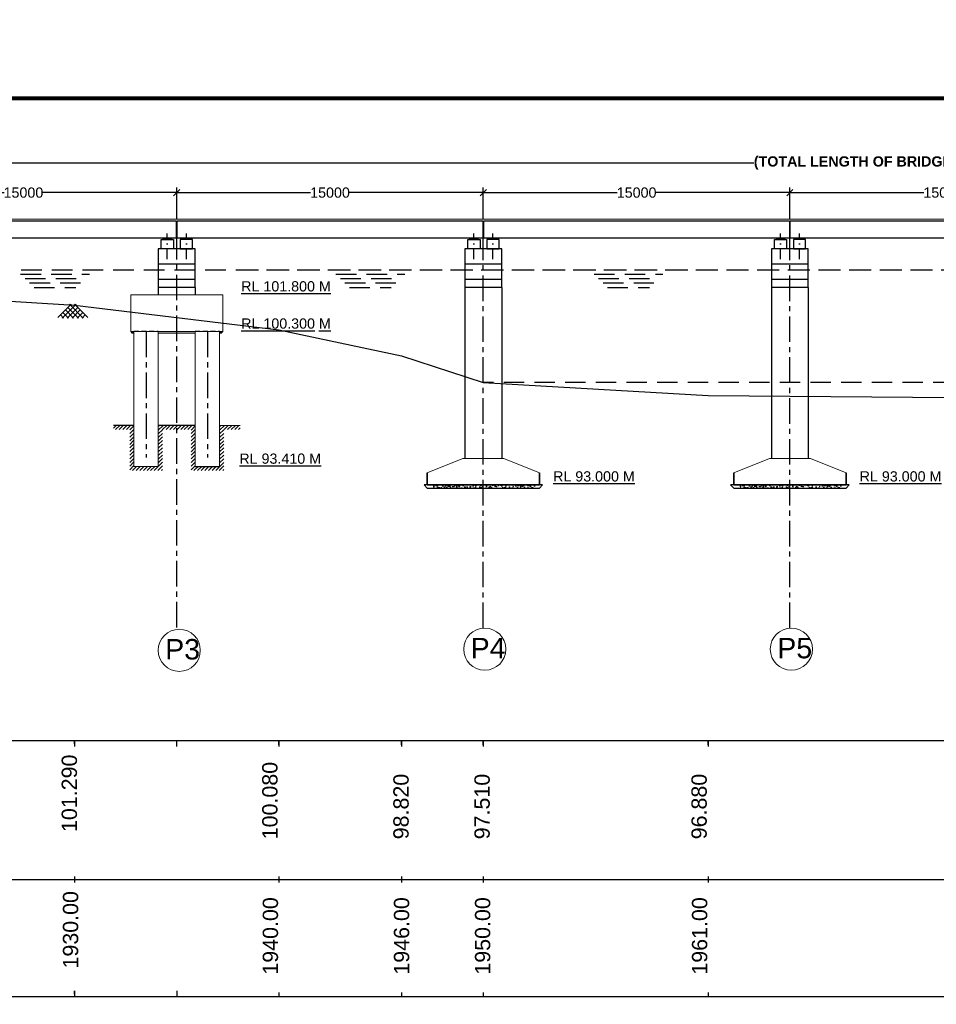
# Model space of a CAD drawing. Header units: millimetres. Extents: x 1237281 to 4354823, y 14417 to 141286.
# Tile 8 of 20: x 4153791 to 4198637, y 81761 to 129925. Entities that reach past the tile are written whole.
import ezdxf

# ---------------------------------------------------------------- set-up
doc = ezdxf.new("R2010")
doc.units = ezdxf.units.MM
doc.header["$LTSCALE"] = 1000
doc.header["$MEASUREMENT"] = 0
doc.header["$PDSIZE"] = -2
for name, pattern in [('CENTER', [2, 1.25, -0.25, 0.25, -0.25]), ('DASHDOT', [1, 0.5, -0.25, 0, -0.25]), ('DASHED', [0.75, 0.5, -0.25]), ('DASHED2', [0.375, 0.25, -0.125])]:
    doc.linetypes.add(name, pattern=pattern)
doc.layers.add('dim', color=1, linetype='Continuous')
doc.layers.add('text', color=7, linetype='Continuous')
for name, color, linetype, lineweight in [('GL', 5, 'Continuous', 30), ('HATCH', 2, 'Continuous', 9), ('SYM', 8, 'Continuous', 5), ('TITLE', 7, 'Continuous', 18)]:
    doc.layers.add(name, color=color, linetype=linetype, lineweight=lineweight)
doc.styles.get("Standard").update_dxf_attribs({"font": 'arial.ttf', "height": 500})
doc.dimstyles.new('SANJAY', dxfattribs={"dimscale": 2.755, "dimtxt": 20000000001.9985, "dimasz": 42.0275, "dimexe": 15.388, "dimexo": 15.5775, "dimgap": 1.7375, "dimtad": 0, "dimtih": 1, "dimtoh": 1, "dimdec": 0, "dimzin": 0, "dimdsep": 46, "dimtxsty": 'Standard', "dimcen": 4000, "dimclrd": 3, "dimclre": 6, "dimclrt": 1, "dimadec": 0, "dimazin": 0, "dimtfac": 1, "dimtdec": 0, "dimtofl": 0, "dimtmove": 0, "dimatfit": 3, "dimfxl": 1, "dimtolj": 1, "dimtzin": 0, "dimarcsym": 0})

# ---------------------------------------------------------------- blocks, each defined once
blk = doc.blocks.new('_Oblique')
at = {"color": 0, "linetype": 'ByBlock', "lineweight": -2}
blk.add_line((-0.5, -0.5), (0.5, 0.5), dxfattribs=at)
blk = doc.blocks.new('*D97')
at = {"layer": 'Defpoints', "color": 0, "transparency": 16777216}
for p in [(4116470, 122916), (4116470, 121464), (4296474, 121464)]:
    blk.add_point(p, dxfattribs=at)
at = {"layer": 'text', "color": 7, "lineweight": -2, "transparency": 16777216}
for p, q in [((4116470, 121714), (4116470, 123166)), ((4116470, 122916), (4189711, 122916)), ((4296474, 122916), (4223232, 122916)), ((4296474, 121714), (4296474, 123166))]:
    blk.add_line(p, q, dxfattribs=at)
at = {"layer": 'text', "color": 7, "lineweight": -2, "transparency": 16777216, "xscale": 300, "yscale": 300, "zscale": 300, "rotation": 180}
blk.add_blockref('_Oblique', (4116470, 122916), dxfattribs=at)
at = {"layer": 'text', "color": 7, "lineweight": -2, "transparency": 16777216, "xscale": 300, "yscale": 300, "zscale": 300}
blk.add_blockref('_Oblique', (4296474, 122916), dxfattribs=at)
at = {"layer": 'text', "color": 7, "transparency": 16777216, "insert": (4206472, 122916), "char_height": 500, "attachment_point": 5}
blk.add_mtext('\\A1;{\\fArial|b1|i0|c0|p34;(TOTAL LENGTH OF BRIDGE BETWEEN FACE OF DIRT WALL =180.00 M (12 SPAN @ 15.00 M EACH)}', dxfattribs=at)
blk = doc.blocks.new('*D91')
at = {"layer": 'Defpoints', "color": 0, "transparency": 16777216}
for p in [(4191474, 121464), (4176474, 120970), (4191474, 120720)]:
    blk.add_point(p, dxfattribs=at)
at = {"layer": 'text', "color": 7, "lineweight": -2, "transparency": 16777216}
for p, q in [((4176474, 121220), (4176474, 121714)), ((4176474, 121464), (4183027, 121464)), ((4191474, 121464), (4184920, 121464)), ((4191474, 120970), (4191474, 121714))]:
    blk.add_line(p, q, dxfattribs=at)
at = {"layer": 'text', "color": 7, "lineweight": -2, "transparency": 16777216, "xscale": 300, "yscale": 300, "zscale": 300, "rotation": 180}
blk.add_blockref('_Oblique', (4176474, 121464), dxfattribs=at)
at = {"layer": 'text', "color": 7, "lineweight": -2, "transparency": 16777216, "xscale": 300, "yscale": 300, "zscale": 300}
blk.add_blockref('_Oblique', (4191474, 121464), dxfattribs=at)
at = {"layer": 'text', "color": 7, "transparency": 16777216, "insert": (4183974, 121464), "char_height": 500, "attachment_point": 5}
blk.add_mtext('\\A1;15000', dxfattribs=at)
blk = doc.blocks.new('*D92')
at = {"layer": 'Defpoints', "color": 0, "transparency": 16777216}
for p in [(4206474, 121464), (4191474, 120719), (4206474, 120806)]:
    blk.add_point(p, dxfattribs=at)
at = {"layer": 'text', "color": 7, "lineweight": -2, "transparency": 16777216}
for p, q in [((4191474, 120969), (4191474, 121714)), ((4191474, 121464), (4198027, 121464)), ((4206474, 121464), (4199920, 121464)), ((4206474, 121056), (4206474, 121714))]:
    blk.add_line(p, q, dxfattribs=at)
at = {"layer": 'text', "color": 7, "lineweight": -2, "transparency": 16777216, "xscale": 300, "yscale": 300, "zscale": 300, "rotation": 180}
blk.add_blockref('_Oblique', (4191474, 121464), dxfattribs=at)
at = {"layer": 'text', "color": 7, "lineweight": -2, "transparency": 16777216, "xscale": 300, "yscale": 300, "zscale": 300}
blk.add_blockref('_Oblique', (4206474, 121464), dxfattribs=at)
at = {"layer": 'text', "color": 7, "transparency": 16777216, "insert": (4198974, 121464), "char_height": 500, "attachment_point": 5}
blk.add_mtext('\\A1;15000', dxfattribs=at)
blk = doc.blocks.new('A$C072F55F6')
at = {"layer": 'dim'}
for p, q in [((1172167, 681554), (1172525, 681913)), ((1172286, 681538), (1172660, 681913)), ((1172420, 681538), (1172707, 681825)), ((1172723, 681538), (1172437, 681825)), ((1172858, 681538), (1172484, 681913)), ((1172319, 681538), (1172235, 681623)), ((1172454, 681538), (1172303, 681690)), ((1172589, 681538), (1172370, 681757)), ((1172555, 681538), (1172774, 681757)), ((1172824, 681538), (1172909, 681623))]:
    blk.add_line(p, q, dxfattribs=at)
for points in [[(1172977, 681554), (1172618, 681913)], [(1172690, 681538), (1172841, 681690)]]:
    blk.add_lwpolyline(points, dxfattribs=at)
blk = doc.blocks.new('*D114')
at = {"layer": 'Defpoints', "color": 0, "transparency": 16777216}
for p in [(4176474, 121464), (4161474, 120970), (4176474, 120720)]:
    blk.add_point(p, dxfattribs=at)
at = {"layer": 'text', "color": 7, "lineweight": -2, "transparency": 16777216}
for p, q in [((4161474, 121220), (4161474, 121714)), ((4161474, 121464), (4168027, 121464)), ((4176474, 121464), (4169920, 121464)), ((4176474, 120970), (4176474, 121714))]:
    blk.add_line(p, q, dxfattribs=at)
at = {"layer": 'text', "color": 7, "lineweight": -2, "transparency": 16777216, "xscale": 300, "yscale": 300, "zscale": 300, "rotation": 180}
blk.add_blockref('_Oblique', (4161474, 121464), dxfattribs=at)
at = {"layer": 'text', "color": 7, "lineweight": -2, "transparency": 16777216, "xscale": 300, "yscale": 300, "zscale": 300}
blk.add_blockref('_Oblique', (4176474, 121464), dxfattribs=at)
at = {"layer": 'text', "color": 7, "transparency": 16777216, "insert": (4168974, 121464), "char_height": 500, "attachment_point": 5}
blk.add_mtext('\\A1;15000', dxfattribs=at)
blk = doc.blocks.new('*D113')
at = {"layer": 'Defpoints', "color": 0, "transparency": 16777216}
for p in [(4161474, 121464), (4146474, 120970), (4161474, 120720)]:
    blk.add_point(p, dxfattribs=at)
at = {"layer": 'text', "color": 7, "lineweight": -2, "transparency": 16777216}
for p, q in [((4146474, 121220), (4146474, 121714)), ((4146474, 121464), (4153027, 121464)), ((4161474, 121464), (4154920, 121464)), ((4161474, 120970), (4161474, 121714))]:
    blk.add_line(p, q, dxfattribs=at)
at = {"layer": 'text', "color": 7, "lineweight": -2, "transparency": 16777216, "xscale": 300, "yscale": 300, "zscale": 300, "rotation": 180}
blk.add_blockref('_Oblique', (4146474, 121464), dxfattribs=at)
at = {"layer": 'text', "color": 7, "lineweight": -2, "transparency": 16777216, "xscale": 300, "yscale": 300, "zscale": 300}
blk.add_blockref('_Oblique', (4161474, 121464), dxfattribs=at)
at = {"layer": 'text', "color": 7, "transparency": 16777216, "insert": (4153974, 121464), "char_height": 500, "attachment_point": 5}
blk.add_mtext('\\A1;15000', dxfattribs=at)

msp = doc.modelspace()

# ---------------------------------------------------------------- hatches: boundary and pattern name
for points in [[(4160813, 119174.4), (4160813, 119236.3), (4161211.5, 119236.3), (4161211.5, 119174.4), (4160813, 119174.4)], [(4161745.3, 119174.4), (4161745.3, 119236.3), (4162143.8, 119236.3), (4162143.8, 119174.4), (4161745.3, 119174.4)], [(4175813, 119174.4), (4175813, 119236.3), (4176211.5, 119236.3), (4176211.5, 119174.4), (4175813, 119174.4)], [(4176745.3, 119174.4), (4176745.3, 119236.3), (4177143.8, 119236.3), (4177143.8, 119174.4), (4176745.3, 119174.4)], [(4190813, 119174.4), (4190813, 119236.3), (4191211.5, 119236.3), (4191211.5, 119174.4), (4190813, 119174.4)], [(4191745.3, 119174.4), (4191745.3, 119236.3), (4192143.8, 119236.3), (4192143.8, 119174.4), (4191745.3, 119174.4)]]:
    msp.add_hatch(color=256).paths.add_polyline_path(points)
at = {"layer": 'SYM'}
h = msp.add_hatch(dxfattribs=at)
h.set_pattern_fill('ANSI31', color=256, scale=1000, angle=180, style=0)
h.set_pattern_definition([(225, (3330340.2, 1170767.33), (88.388348, -88.388348), [])])
edge = h.paths.add_edge_path()
edge.add_line((4158373.6, 110076.3), (4158373.6, 109876.3))
edge.add_line((4158373.6, 109876.3), (4159173.6, 109876.3))
edge.add_line((4159173.6, 109876.3), (4159173.6, 107876.3))
edge.add_line((4159173.6, 107876.3), (4160773.6, 107876.3))
edge.add_line((4160773.6, 107876.3), (4160773.6, 109876.3))
edge.add_line((4160773.6, 109876.3), (4162173.6, 109876.3))
edge.add_line((4162173.6, 109876.3), (4162173.6, 107876.3))
edge.add_line((4162173.6, 107876.3), (4163773.6, 107876.3))
edge.add_line((4163773.6, 107876.3), (4163773.6, 109876.3))
edge.add_line((4163773.6, 109876.3), (4164573.6, 109876.3))
edge.add_line((4164573.6, 109876.3), (4164573.6, 110076.3))
edge.add_line((4164573.6, 110076.3), (4163573.6, 110076.3))
edge.add_line((4163573.6, 110076.3), (4163573.6, 108076.3))
edge.add_line((4163573.6, 108076.3), (4162373.6, 108076.3))
edge.add_line((4162373.6, 108076.3), (4162373.6, 110076.3))
edge.add_line((4162373.6, 110076.3), (4160573.6, 110076.3))
edge.add_line((4160573.6, 110076.3), (4160573.6, 108076.3))
edge.add_line((4160573.6, 108076.3), (4159373.6, 108076.3))
edge.add_line((4159373.6, 108076.3), (4159373.6, 110076.3))
edge.add_line((4159373.6, 110076.3), (4158373.6, 110076.3))
edge.add_line((4158373.6, 110076.3), (4158373.6, 109876.3))
at = {"layer": 'text'}
h = msp.add_hatch(dxfattribs=at)
h.set_pattern_fill('AR-CONC', color=4, scale=50, style=0)
h.set_pattern_definition([(50, (4078376.94, 231609.55), (358.6301, -31.37607), [37.5, -412.5]), (355, (4078376.94, 231609.55), (-69.3757, 376.0961), [30, -330]), (100.4514, (4078406.83, 231606.94), (289.2547, 344.7198), [31.8701, -350.57106]), (46.1842, (4078376.94, 231709.55), (533.6205, -82.7595), [56.25, -618.75]), (96.6356, (4078421.4, 231702.65), (467.3314, 487.059), [47.8051, -525.8565]), (351.1842, (4078376.94, 231709.55), (467.331, 487.0593), [45, -495]), (21, (4078426.94, 231684.55), (298.4535, -201.30945), [37.5, -412.5]), (326, (4078426.94, 231684.55), (121.6577, 362.575), [30, -330]), (71.4514, (4078451.8, 231667.78), (420.1113, 161.26525), [31.8701, -350.57106]), (37.5, (4078376.94, 231609.55), (6.07993, 166.44693), [0, -326, 0, -335, 0, -331.25]), (7.5, (4078376.94, 231609.55), (131.53477, 197.20586), [0, -191, 0, -318.5, 0, -126.25]), (327.5, (4078265.44, 231609.55), (266.91122, -11.27744), [0, -125, 0, -390, 0, -517.5]), (317.5, (4078215.44, 231609.55), (291.5931, 50.0525), [0, -162.5, 0, -259, 0, -367.5])])
h.paths.add_polyline_path([(4176505.7, 107166.3), (4174005.7, 107166.3), (4174005.7, 107016.3), (4176505.7, 107016.3), (4176505.7, 107166.3)])
h.paths.add_polyline_path([(4179005.7, 107166.3), (4176505.7, 107166.3), (4176505.7, 107016.3), (4179005.7, 107016.3), (4179005.7, 107166.3)])
h = msp.add_hatch(dxfattribs=at)
h.set_pattern_fill('AR-CONC', color=4, scale=50, style=0)
h.set_pattern_definition([(50, (4093376.94, 231609.55), (358.6301, -31.37607), [37.5, -412.5]), (355, (4093376.94, 231609.55), (-69.3757, 376.0961), [30, -330]), (100.4514, (4093406.83, 231606.94), (289.2547, 344.7198), [31.8701, -350.57106]), (46.1842, (4093376.94, 231709.55), (533.6205, -82.7595), [56.25, -618.75]), (96.6356, (4093421.4, 231702.65), (467.3314, 487.059), [47.8051, -525.8565]), (351.1842, (4093376.94, 231709.55), (467.331, 487.0593), [45, -495]), (21, (4093426.94, 231684.55), (298.4535, -201.30945), [37.5, -412.5]), (326, (4093426.94, 231684.55), (121.6577, 362.575), [30, -330]), (71.4514, (4093451.8, 231667.78), (420.1113, 161.26525), [31.8701, -350.57106]), (37.5, (4093376.94, 231609.55), (6.07993, 166.44693), [0, -326, 0, -335, 0, -331.25]), (7.5, (4093376.94, 231609.55), (131.53477, 197.20586), [0, -191, 0, -318.5, 0, -126.25]), (327.5, (4093265.44, 231609.55), (266.91122, -11.27744), [0, -125, 0, -390, 0, -517.5]), (317.5, (4093215.44, 231609.55), (291.5931, 50.0525), [0, -162.5, 0, -259, 0, -367.5])])
h.paths.add_polyline_path([(4191505.7, 107166.3), (4189005.7, 107166.3), (4189005.7, 107016.3), (4191505.7, 107016.3), (4191505.7, 107166.3)])
h.paths.add_polyline_path([(4194005.7, 107166.3), (4191505.7, 107166.3), (4191505.7, 107016.3), (4194005.7, 107016.3), (4194005.7, 107166.3)])
at = {"layer": 'TITLE', "linetype": 'ByBlock'}
h = msp.add_hatch(dxfattribs=at)
h.set_pattern_fill('AR-CONC', color=0, scale=10, style=0)
h.set_pattern_definition([(50, (3330340.196, 1172272.346), (71.7260183, -6.2752135), [7.5, -82.5]), (355, (3330340.2, 1172272.346), (-13.8751334, 75.2192134), [6, -66]), (100.4514, (3330346.174, 1172271.82), (57.850938, 68.9439542), [6.374019, -70.1142112]), (46.1842, (3330340.2, 1172292.35), (106.724105, -16.5519014), [11.25, -123.75]), (96.6356, (3330349.09, 1172290.97), (93.4662706, 97.411787), [9.561029, -105.1713]), (351.1842, (3330340.2, 1172292.35), (93.4661945, 97.41186), [9, -99]), (21, (3330350.196, 1172287.346), (59.6907052, -40.261889), [7.5, -82.5]), (326, (3330350.2, 1172287.346), (24.331533, 72.5150045), [6, -66]), (71.4514, (3330355.17, 1172283.99), (84.022263, 32.2530497), [6.374019, -70.1142112]), (37.5, (3330340.196, 1172272.346), (1.21598553, 33.2893854), [0, -65.2, 0, -67, 0, -66.25]), (7.5, (3330340.196, 1172272.346), (26.3069537, 39.4411712), [0, -38.2, 0, -63.7, 0, -25.25]), (327.5, (3330317.896, 1172272.346), (53.3822436, -2.2554872), [0, -25, 0, -78, 0, -103.5]), (317.5, (3330307.896, 1172272.346), (58.318617, 10.0104982), [0, -32.5, 0, -51.8, 0, -73.5])])
h.paths.add_polyline_path([(4159223.6, 114666.3), (4159290.2, 114586.3), (4159373.6, 114586.3), (4159373.6, 114666.3)])
h = msp.add_hatch(dxfattribs=at)
h.set_pattern_fill('AR-CONC', color=0, scale=10, style=0)
h.set_pattern_definition([(50, (3331690.196, 1172272.346), (71.7260183, -6.2752135), [7.5, -82.5]), (355, (3331690.2, 1172272.346), (-13.8751334, 75.2192134), [6, -66]), (100.4514, (3331696.174, 1172271.82), (57.850938, 68.9439542), [6.374019, -70.1142112]), (46.1842, (3331690.2, 1172292.35), (106.724105, -16.5519014), [11.25, -123.75]), (96.6356, (3331699.09, 1172290.97), (93.4662706, 97.411787), [9.561029, -105.1713]), (351.1842, (3331690.2, 1172292.35), (93.4661945, 97.41186), [9, -99]), (21, (3331700.196, 1172287.346), (59.6907052, -40.261889), [7.5, -82.5]), (326, (3331700.2, 1172287.346), (24.331533, 72.5150045), [6, -66]), (71.4514, (3331705.17, 1172283.99), (84.022263, 32.2530497), [6.374019, -70.1142112]), (37.5, (3331690.196, 1172272.346), (1.21598553, 33.2893854), [0, -65.2, 0, -67, 0, -66.25]), (7.5, (3331690.196, 1172272.346), (26.3069537, 39.4411712), [0, -38.2, 0, -63.7, 0, -25.25]), (327.5, (3331667.896, 1172272.346), (53.3822436, -2.2554872), [0, -25, 0, -78, 0, -103.5]), (317.5, (3331657.896, 1172272.346), (58.318617, 10.0104982), [0, -32.5, 0, -51.8, 0, -73.5])])
h.paths.add_polyline_path([(4160573.6, 114666.3), (4160573.6, 114586.3), (4162373.6, 114586.3), (4162373.6, 114666.3)])
h = msp.add_hatch(dxfattribs=at)
h.set_pattern_fill('AR-CONC', color=0, scale=10, style=0)
h.set_pattern_definition([(130, (4992606.975, 1172272.346), (-71.7260183, -6.2752135), [7.5, -82.5]), (185, (4992606.975, 1172272.346), (13.8751334, 75.2192134), [6, -66]), (79.5486, (4992601, 1172271.82), (-57.850938, 68.9439542), [6.374019, -70.1142112]), (133.8158, (4992606.975, 1172292.35), (-106.724105, -16.5519014), [11.25, -123.75]), (83.3644, (4992598.08, 1172290.97), (-93.4662706, 97.411787), [9.561029, -105.1713]), (188.8158, (4992606.98, 1172292.35), (-93.4661945, 97.41186), [9, -99]), (159, (4992596.975, 1172287.346), (-59.6907052, -40.261889), [7.5, -82.5]), (214, (4992596.975, 1172287.346), (-24.331533, 72.5150045), [6, -66]), (108.5486, (4992592, 1172283.99), (-84.022263, 32.2530497), [6.374019, -70.1142112]), (142.5, (4992606.975, 1172272.346), (-1.21598553, 33.2893854), [0, -65.2, 0, -67, 0, -66.25]), (172.5, (4992606.975, 1172272.346), (-26.3069537, 39.4411712), [0, -38.2, 0, -63.7, 0, -25.25]), (212.5, (4992629.275, 1172272.346), (-53.3822436, -2.2554872), [0, -25, 0, -78, 0, -103.5]), (222.5, (4992639.275, 1172272.346), (-58.318617, 10.0104982), [0, -32.5, 0, -51.8, 0, -73.5])])
h.paths.add_polyline_path([(4163723.6, 114666.3), (4163648.9, 114586.3), (4163573.6, 114586.3), (4163573.6, 114666.3)])

# ---------------------------------------------------------------- linework, layer by layer
at = {"color": 4, "linetype": 'CENTER'}
for p, q in [((4159973.6, 114666.3), (4159973.6, 108503.2)), ((4159973.6, 114666.3), (4159973.6, 108503.2)), ((4162973.6, 114666.3), (4162973.6, 108503.2)), ((4162973.6, 114666.3), (4162973.6, 108503.2))]:
    msp.add_line(p, q, dxfattribs=at)
at = {"lineweight": 60, "const_width": 200}
msp.add_lwpolyline([(4354723.5, 14517.2), (4049102.3, 14517.2), (4049102.3, 126078.8), (4354723.5, 126078.8)], close=True, dxfattribs=at)
at = {"color": 4, "linetype": 'CENTER'}
for points in [[(4161473.6, 100196.8), (4161473.6, 121464.3)], [(4176473.6, 100162.1), (4176473.6, 121464.3)], [(4191473.6, 100162.1), (4191473.6, 121464.3)]]:
    msp.add_lwpolyline(points, dxfattribs=at)
at = {"linetype": 'DASHDOT'}
for points in [[(4161012.2, 118213.4), (4161012.2, 119470)], [(4161012.2, 118213.4), (4161012.2, 119470)], [(4161944.5, 118203.8), (4161944.5, 119470)], [(4161944.5, 118203.8), (4161944.5, 119470)], [(4176012.2, 118213.4), (4176012.2, 119470)], [(4176944.5, 118203.8), (4176944.5, 119470)], [(4191012.2, 118213.4), (4191012.2, 119470)], [(4191944.5, 118203.8), (4191944.5, 119470)]]:
    msp.add_lwpolyline(points, dxfattribs=at)
for points in [[(4160712.2, 119174.4), (4161312.2, 119174.4), (4161312.2, 118723.2), (4160712.2, 118723.2), (4160712.2, 119174.4)], [(4161012.2, 119174.4), (4161012.2, 119214.9), (4160935.7, 119214.9), (4160935.7, 119174.4)], [(4161012.2, 119174.4), (4161012.2, 119214.9), (4161088.7, 119214.9), (4161088.7, 119174.4)], [(4162244.5, 119174.4), (4161644.5, 119174.4), (4161644.5, 118723.2), (4162244.5, 118723.2), (4162244.5, 119174.4)], [(4161944.5, 119174.4), (4161944.5, 119214.9), (4161868, 119214.9), (4161868, 119174.4)], [(4161944.5, 119174.4), (4161944.5, 119214.9), (4162021, 119214.9), (4162021, 119174.4)], [(4175712.2, 119174.4), (4176312.2, 119174.4), (4176312.2, 118723.2), (4175712.2, 118723.2), (4175712.2, 119174.4)], [(4176012.2, 119174.4), (4176012.2, 119214.9), (4175935.7, 119214.9), (4175935.7, 119174.4)], [(4176012.2, 119174.4), (4176012.2, 119214.9), (4176088.7, 119214.9), (4176088.7, 119174.4)], [(4177244.5, 119174.4), (4176644.5, 119174.4), (4176644.5, 118723.2), (4177244.5, 118723.2), (4177244.5, 119174.4)], [(4176944.5, 119174.4), (4176944.5, 119214.9), (4176868, 119214.9), (4176868, 119174.4)], [(4176944.5, 119174.4), (4176944.5, 119214.9), (4177021, 119214.9), (4177021, 119174.4)], [(4190712.2, 119174.4), (4191312.2, 119174.4), (4191312.2, 118723.2), (4190712.2, 118723.2), (4190712.2, 119174.4)], [(4191012.2, 119174.4), (4191012.2, 119214.9), (4190935.7, 119214.9), (4190935.7, 119174.4)], [(4191012.2, 119174.4), (4191012.2, 119214.9), (4191088.7, 119214.9), (4191088.7, 119174.4)], [(4192244.5, 119174.4), (4191644.5, 119174.4), (4191644.5, 118723.2), (4192244.5, 118723.2), (4192244.5, 119174.4)], [(4191944.5, 119174.4), (4191944.5, 119214.9), (4191868, 119214.9), (4191868, 119174.4)], [(4191944.5, 119174.4), (4191944.5, 119214.9), (4192021, 119214.9), (4192021, 119174.4)], [(4162373.6, 117223.2), (4162373.6, 118723.2), (4160573.6, 118723.2), (4160573.6, 117223.2)], [(4177373.6, 117223.2), (4177373.6, 118723.2), (4175573.6, 118723.2), (4175573.6, 117223.2)], [(4192373.6, 117223.2), (4192373.6, 118723.2), (4190573.6, 118723.2), (4190573.6, 117223.2)], [(4162373.6, 117973.2), (4160573.6, 117973.2)], [(4177373.6, 117973.2), (4175573.6, 117973.2)], [(4192373.6, 117973.2), (4190573.6, 117973.2)], [(4160573.6, 117223.2), (4160573.6, 116823.2)], [(4162373.6, 116823.2), (4162373.6, 116823.2), (4162373.6, 117223.2), (4160573.6, 117223.2)], [(4175573.6, 117223.2), (4175573.6, 116823.2)], [(4177373.6, 116823.2), (4177373.6, 116823.2), (4177373.6, 117223.2), (4175573.6, 117223.2)], [(4190573.6, 117223.2), (4190573.6, 116823.2)], [(4192373.6, 116823.2), (4192373.6, 116823.2), (4192373.6, 117223.2), (4190573.6, 117223.2)], [(4162373.6, 116823.2), (4160573.6, 116823.2)], [(4160573.6, 116823.2), (4160573.6, 116466.3)], [(4162373.6, 116823.2), (4162373.6, 116466.3)], [(4177373.6, 116823.2), (4175573.6, 116823.2)], [(4175573.6, 116823.2), (4175573.6, 108466.3)], [(4177373.6, 116823.2), (4177373.6, 108466.3)], [(4192373.6, 116823.2), (4190573.6, 116823.2)], [(4190573.6, 116823.2), (4190573.6, 108466.3)], [(4192373.6, 116823.2), (4192373.6, 108466.3)]]:
    msp.add_lwpolyline(points)
for points in [[(4161211.5, 119174.4), (4160813, 119174.4), (4160813, 119236.3), (4161211.5, 119236.3)], [(4162143.8, 119174.4), (4161745.3, 119174.4), (4161745.3, 119236.3), (4162143.8, 119236.3)], [(4176211.5, 119174.4), (4175813, 119174.4), (4175813, 119236.3), (4176211.5, 119236.3)], [(4177143.8, 119174.4), (4176745.3, 119174.4), (4176745.3, 119236.3), (4177143.8, 119236.3)], [(4191211.5, 119174.4), (4190813, 119174.4), (4190813, 119236.3), (4191211.5, 119236.3)], [(4192143.8, 119174.4), (4191745.3, 119174.4), (4191745.3, 119236.3), (4192143.8, 119236.3)]]:
    msp.add_lwpolyline(points, close=True)
at = {"layer": 'dim', "color": 0, "linetype": 'ByBlock'}
for p, q in [((4159373.6, 110076.3), (4158373.6, 110076.3)), ((4162373.6, 110076.3), (4160573.6, 110076.3)), ((4162373.6, 108076.3), (4163573.6, 108076.3))]:
    msp.add_line(p, q, dxfattribs=at)
at = {"layer": 'GL', "color": 5, "linetype": 'ByBlock'}
msp.add_lwpolyline([(4116469.8, 117306.3), (4126469.8, 117316.3), (4136469.8, 117086.3), (4146469.8, 116576.3), (4156469.8, 115956.3), (4166473.6, 114746.3), (4172473.6, 113486.3), (4176473.6, 112176.3), (4187473.6, 111546.3), (4199473.6, 111446.3), (4205473.6, 111296.3), (4211477.3, 111046.3), (4217481.1, 111146.3), (4223484.9, 110746.3), (4229488.6, 110546.3), (4235492.4, 111446.3), (4236469.8, 113216.3), (4246473.6, 114166.3)], dxfattribs=at)
at = {"layer": 'text', "color": 1, "linetype": 'DASHED', "ltscale": 2}
msp.add_line((4090869.9, 117686.3), (4306473.6, 117686.3), dxfattribs=at)
at = {"layer": 'text', "color": 87, "linetype": 'DASHED', "ltscale": 2}
for p, q in [((4164478, 117686.3), (4172802.5, 117686.3)), ((4167453.9, 117686.3), (4300823.6, 117685.9)), ((4179478, 117686.3), (4187802.5, 117686.3)), ((4153834.8, 117483.2), (4157205.1, 117483.2)), ((4153834.8, 117483.2), (4157205.1, 117483.2)), ((4154054.6, 117266.1), (4156985.2, 117266.1)), ((4154054.6, 117266.1), (4156985.2, 117266.1)), ((4154274.5, 117049.1), (4156765.3, 117049.1)), ((4154274.5, 117049.1), (4156765.3, 117049.1)), ((4169262.6, 117483.2), (4172633, 117483.2)), ((4169262.6, 117483.2), (4172633, 117483.2)), ((4169482.5, 117266.1), (4172413.1, 117266.1)), ((4169482.5, 117266.1), (4172413.1, 117266.1)), ((4169702.4, 117049.1), (4172193.2, 117049.1)), ((4169702.4, 117049.1), (4172193.2, 117049.1)), ((4181890.4, 117483.2), (4185260.8, 117483.2)), ((4181890.4, 117483.2), (4185260.8, 117483.2)), ((4182110.3, 117266.1), (4185040.9, 117266.1)), ((4182110.3, 117266.1), (4185040.9, 117266.1)), ((4182330.2, 117049.1), (4184821, 117049.1)), ((4182330.2, 117049.1), (4184821, 117049.1)), ((4154494.4, 116832), (4156545.5, 116832)), ((4154494.4, 116832), (4156545.5, 116832)), ((4169922.3, 116832), (4171973.3, 116832)), ((4169922.3, 116832), (4171973.3, 116832)), ((4182550.1, 116832), (4184601.1, 116832)), ((4182550.1, 116832), (4184601.1, 116832))]:
    msp.add_line(p, q, dxfattribs=at)
at = {"layer": 'text', "color": 2, "linetype": 'DASHED', "ltscale": 2}
msp.add_line((4211477.3, 112176.3), (4176473.6, 112176.3), dxfattribs=at)
at = {"layer": 'text', "lineweight": 25}
for p, q in [((4136469.8, 94666.3), (4303327, 94666.3)), ((4156469.8, 94537.6), (4156469.8, 94666.3)), ((4156469.8, 94497.4), (4156469.8, 94652.1)), ((4156469.8, 94537.6), (4156469.8, 94620.6)), ((4156469.8, 94497.4), (4156469.8, 94580.3)), ((4166473.6, 94609.9), (4166473.6, 94666.3)), ((4166473.6, 94569.7), (4166473.6, 94652.6)), ((4166473.6, 94494.9), (4166473.6, 94649.7)), ((4166473.6, 94454.7), (4166473.6, 94609.4)), ((4172473.6, 94609.9), (4172473.6, 94666.3)), ((4172473.6, 94569.7), (4172473.6, 94652.6)), ((4172473.6, 94494.9), (4172473.6, 94649.7)), ((4172473.6, 94454.7), (4172473.6, 94609.4)), ((4176473.6, 94609.9), (4176473.6, 94666.3)), ((4176473.6, 94569.7), (4176473.6, 94652.6)), ((4176473.6, 94494.9), (4176473.6, 94649.7)), ((4176473.6, 94454.7), (4176473.6, 94609.4)), ((4187473.6, 94609.9), (4187473.6, 94666.3)), ((4187473.6, 94569.7), (4187473.6, 94652.6)), ((4187473.6, 94494.9), (4187473.6, 94649.7)), ((4187473.6, 94454.7), (4187473.6, 94609.4)), ((4136469.8, 87861), (4292696.8, 87861)), ((4156469.8, 88010.4), (4156469.8, 87711.5)), ((4166473.6, 88010.4), (4166473.6, 87711.5)), ((4172473.6, 88010.4), (4172473.6, 87711.5)), ((4176473.6, 88010.4), (4176473.6, 87711.5)), ((4187473.6, 88010.4), (4187473.6, 87711.5)), ((4156473.6, 82419), (4156473.6, 82120.2)), ((4156473.6, 82264.3), (4156473.6, 82419)), ((4156473.6, 82419), (4156473.6, 82120.2)), ((4161473.6, 82419), (4161473.6, 82120.2)), ((4292700.5, 82120.2), (4136473.6, 82120.2)), ((4166473.6, 82343.8), (4166473.6, 82120.2)), ((4172473.6, 82343.8), (4172473.6, 82120.2)), ((4176473.6, 82343.8), (4176473.6, 82120.2)), ((4187473.6, 82343.8), (4187473.6, 82120.2))]:
    msp.add_line(p, q, dxfattribs=at)
at = {"layer": 'text'}
for p, q in [((4156469.8, 94666.3), (4156469.8, 94370.6)), ((4161469.8, 94666.3), (4161469.8, 94370.6)), ((4166473.6, 94666.3), (4166473.6, 94370.6)), ((4172473.6, 94666.3), (4172473.6, 94370.6)), ((4176473.6, 94666.3), (4176473.6, 94370.6)), ((4187473.6, 94666.3), (4187473.6, 94370.6))]:
    msp.add_line(p, q, dxfattribs=at)
for points in [[(4146489.8, 120086.3), (4161449.8, 120086.3), (4161449.8, 119236.3), (4146489.8, 119236.3)], [(4146493.6, 120086.3), (4161453.6, 120086.3), (4161453.6, 119236.3), (4146493.6, 119236.3)], [(4161493.6, 120086.3), (4176453.6, 120086.3), (4176453.6, 119236.3), (4161493.6, 119236.3)], [(4176493.6, 120086.3), (4191453.6, 120086.3), (4191453.6, 119236.3), (4176493.6, 119236.3)], [(4191493.6, 120086.3), (4206453.6, 120086.3), (4206453.6, 119234.8), (4191493.6, 119236.3)]]:
    msp.add_lwpolyline(points, close=True, dxfattribs=at)
for points in [[(4173723.6, 107766.3), (4173723.6, 107166.3), (4179223.6, 107166.3), (4179223.6, 107766.3)], [(4179223.6, 107766.3), (4179223.6, 107166.3), (4173723.6, 107166.3), (4173723.6, 107766.3)], [(4188723.6, 107766.3), (4188723.6, 107166.3), (4194223.6, 107166.3), (4194223.6, 107766.3)], [(4194223.6, 107766.3), (4194223.6, 107166.3), (4188723.6, 107166.3), (4188723.6, 107766.3)], [(4173573.6, 107166.3), (4173723.6, 107016.3), (4179223.6, 107016.3), (4179373.6, 107166.3), (4173573.6, 107166.3)], [(4188573.6, 107166.3), (4188723.6, 107016.3), (4194223.6, 107016.3), (4194373.6, 107166.3), (4188573.6, 107166.3)]]:
    msp.add_lwpolyline(points, dxfattribs=at)
at = {"layer": 'TITLE', "color": 0, "linetype": 'ByBlock'}
for p, q in [((4146469.8, 120161.3), (4296473.6, 120161.3)), ((4161473.6, 116466.3), (4159223.6, 116466.3)), ((4159223.6, 116466.3), (4159223.6, 114666.3)), ((4163723.6, 116466.3), (4161473.6, 116466.3)), ((4163723.6, 114666.3), (4163723.6, 116466.3)), ((4159223.6, 114666.3), (4163723.6, 114666.3)), ((4159223.6, 114666.3), (4159973.6, 114666.3)), ((4159223.6, 114666.3), (4159973.6, 114666.3)), ((4159373.6, 114666.3), (4159373.6, 114686.3)), ((4159373.6, 114666.3), (4159973.6, 114666.3)), ((4159373.6, 114666.3), (4159373.6, 108076.3)), ((4159973.6, 114666.3), (4160573.6, 114666.3)), ((4160573.6, 114686.3), (4160573.6, 114666.3)), ((4160573.6, 114666.3), (4160573.6, 108076.3)), ((4162373.6, 114666.3), (4162373.6, 114686.3)), ((4162973.6, 114666.3), (4162373.6, 114666.3)), ((4162373.6, 114666.3), (4162373.6, 108076.3)), ((4163723.6, 114666.3), (4162973.6, 114666.3)), ((4163573.6, 114666.3), (4162973.6, 114666.3)), ((4163723.6, 114666.3), (4162973.6, 114666.3)), ((4163573.6, 114686.3), (4163573.6, 114666.3)), ((4163573.6, 114666.3), (4163573.6, 108076.3)), ((4158373.6, 110076.3), (4159373.6, 110076.3)), ((4159373.6, 108076.3), (4159373.6, 110076.3)), ((4159373.6, 108076.3), (4159373.6, 110076.3)), ((4160573.6, 110076.3), (4162373.6, 110076.3)), ((4163573.6, 110076.3), (4164573.6, 110076.3)), ((4175473.6, 108466.3), (4173723.6, 107766.3)), ((4175573.6, 108466.3), (4175473.6, 108466.3)), ((4175573.6, 108466.3), (4177373.6, 108466.3)), ((4177373.6, 108466.3), (4177473.6, 108466.3)), ((4177473.6, 108466.3), (4179223.6, 107766.3)), ((4190473.6, 108466.3), (4188723.6, 107766.3)), ((4190573.6, 108466.3), (4190473.6, 108466.3)), ((4190573.6, 108466.3), (4192373.6, 108466.3)), ((4192373.6, 108466.3), (4192473.6, 108466.3)), ((4192473.6, 108466.3), (4194223.6, 107766.3)), ((4159373.6, 108076.3), (4160573.6, 108076.3)), ((4173723.6, 107166.3), (4173723.6, 107766.3)), ((4188723.6, 107166.3), (4188723.6, 107766.3)), ((4173723.6, 107166.3), (4173573.6, 107166.3)), ((4179223.6, 107166.3), (4179373.6, 107166.3)), ((4188723.6, 107166.3), (4188573.6, 107166.3)), ((4194223.6, 107166.3), (4194373.6, 107166.3)), ((4156469.8, 94666.3), (4151469.8, 94666.3)), ((4161473.6, 82120.2), (4156473.6, 82120.2)), ((4156473.6, 82120.2), (4166473.6, 82120.2)), ((4166473.6, 82120.2), (4161473.6, 82120.2)), ((4166473.6, 82120.2), (4172473.6, 82120.2)), ((4166473.6, 82120.2), (4170473.6, 82120.2)), ((4166473.6, 82120.2), (4176473.6, 82120.2)), ((4166473.6, 82120.2), (4172473.6, 82120.2)), ((4171473.6, 82120.2), (4169473.6, 82120.2)), ((4176473.6, 82120.2), (4171473.6, 82120.2)), ((4172473.6, 82120.2), (4171473.6, 82120.2)), ((4176473.6, 82120.2), (4173473.6, 82120.2)), ((4176473.6, 82120.2), (4182473.6, 82120.2)), ((4176473.6, 82120.2), (4181473.6, 82120.2)), ((4176473.6, 82120.2), (4179473.6, 82120.2)), ((4176473.6, 82120.2), (4187473.6, 82120.2)), ((4186473.6, 82120.2), (4181473.6, 82120.2)), ((4186473.6, 82120.2), (4192473.6, 82120.2)), ((4186473.6, 82120.2), (4196473.6, 82120.2)), ((4187473.6, 82120.2), (4199473.6, 82120.2)), ((4196473.6, 82120.2), (4191473.6, 82120.2)), ((4196473.6, 82120.2), (4202473.6, 82120.2))]:
    msp.add_line(p, q, dxfattribs=at)
at = {"layer": 'TITLE', "color": 0, "linetype": 'DASHED2'}
for p, q in [((4159373.6, 114686.3), (4160573.6, 114686.3)), ((4162373.6, 114686.3), (4163573.6, 114686.3))]:
    msp.add_line(p, q, dxfattribs=at)
at = {"layer": 'TITLE', "color": 0, "linetype": 'ByBlock'}
for points in [[(4161473.6, 116466.3), (4163723.6, 116466.3), (4163723.6, 114666.3), (4159223.6, 114666.3), (4159223.6, 116466.3), (4160573.6, 116466.3)], [(4159223.6, 114666.3), (4159290.2, 114586.3), (4159373.6, 114586.3), (4159373.6, 114666.3), (4159223.6, 114666.3)], [(4160573.6, 114666.3), (4160573.6, 114586.3), (4162373.6, 114586.3)], [(4160573.6, 114666.3), (4160573.6, 114586.3), (4162373.6, 114586.3), (4162373.6, 114666.3), (4160573.6, 114666.3)], [(4163573.6, 114666.3), (4163573.6, 114586.3), (4163648.9, 114586.3)], [(4163723.6, 114666.3), (4163648.9, 114586.3), (4163573.6, 114586.3), (4163573.6, 114666.3), (4163723.6, 114666.3)], [(4159290.2, 114586.3), (4159373.6, 114586.3)]]:
    msp.add_lwpolyline(points, dxfattribs=at)
for centre in [(4161598.2, 99076.1), (4176545, 99133.8), (4191545, 99133.8)]:
    msp.add_circle(centre, 1030.8, dxfattribs=at)

# ---------------------------------------------------------------- block references
at = {"layer": 'HATCH', "linetype": 'DASHED', "ltscale": 2000, "xscale": 1.799999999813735, "yscale": 1.799999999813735, "zscale": 1.799999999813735}
msp.add_blockref('A$C072F55F6', (2045758.9, -1111436.7), dxfattribs=at)

# ---------------------------------------------------------------- texts
at = {"layer": 'text'}
for s, p in [('101.290', (4156593.8, 90188.7)), ('100.080', (4166404.5, 89832.7)), ('98.820', (4172821.4, 89832.7)), ('97.510', (4176787.7, 89832.7)), ('96.880', (4187404.5, 89832.7)), ('1930.00', (4156654.3, 83512.4)), ('1940.00', (4166431, 83211.4)), ('1946.00', (4172848, 83211.4)), ('1950.00', (4176814.3, 83211.4)), ('1961.00', (4187431, 83211.4))]:
    msp.add_text(s, height=750, rotation=90, dxfattribs=at).set_placement(p)
at = {"layer": 'text', "attachment_point": 1}
for s, insert, char_height, width in [('{\\fArial|b0|i0|c186|p34;\\LRL \\fArial|b0|i0|c0|p34;101.800\\fArial|b0|i0|c186|p34; M}', (4164627, 117132.3), 500, 4917.788), ('{\\fArial|b0|i0|c186|p34;\\LRL \\fArial|b0|i0|c0|p34;100.30\\fArial|b0|i0|c186|p34;0 M}', (4164627, 115312.1), 500, 4917.788), ('{\\LRL 93.410 M}', (4164537.3, 108702.8), 500, 4917.788), ('{\\LRL 93.000 M}', (4179886.5, 107834.9), 500, 4917.788), ('{\\LRL 93.000 M}', (4194886.5, 107834.9), 500, 4917.788), ('P3', (4160908.2, 99628.1), 1000, 9835.576), ('P4', (4175855, 99685.8), 1000, 9835.576), ('P5', (4190855, 99685.8), 1000, 9835.576)]:
    msp.add_mtext(s, dxfattribs=dict(at, insert=insert, char_height=char_height, width=width))

# ---------------------------------------------------------------- dimensions: what is measured, and where the dimension line sits
at = {"layer": 'text'}
dim = msp.add_linear_dim(base=(4116469.8, 122916.4), p1=(4296473.6, 121464.3), p2=(4116469.8, 121464.3), text='{\\fArial|b1|i0|c0|p34;(TOTAL LENGTH OF BRIDGE BETWEEN FACE OF DIRT WALL =180.00 M (12 SPAN @ 15.00 M EACH)}', dimstyle='SANJAY', override={"dimscale": 1, "dimtxt": 500, "dimasz": 300, "dimexe": 250, "dimexo": 250, "dimgap": 30, "dimtih": 0, "dimtoh": 0, "dimblk": 'Oblique', "dimcen": -1000, "dimclrd": 7, "dimclre": 7, "dimclrt": 7}, dxfattribs=at)
dim.commit()
dim.dimension.update_dxf_attribs({"geometry": '*D97', "text_midpoint": (4206471.7, 122916.4)})
for base, p1, p2, picture, middle in [((4161473.6, 121464.3), (4146473.6, 120970.3), (4161473.6, 120720.3), '*D113', (4153973.6, 121464.3)), ((4176473.6, 121464.3), (4161473.6, 120970.3), (4176473.6, 120720.3), '*D114', (4168973.6, 121464.3)), ((4191473.6, 121464.3), (4176473.6, 120970.3), (4191473.6, 120720.3), '*D91', (4183973.6, 121464.3)), ((4206473.6, 121464.3), (4191473.6, 120718.5), (4206473.6, 120806), '*D92', (4198973.6, 121464.3))]:
    dim = msp.add_linear_dim(base=base, p1=p1, p2=p2, dimstyle='SANJAY', override={"dimscale": 1, "dimtxt": 500, "dimasz": 300, "dimexe": 250, "dimexo": 250, "dimgap": 30, "dimtih": 0, "dimtoh": 0, "dimblk": 'Oblique', "dimcen": -1000, "dimclrd": 7, "dimclre": 7, "dimclrt": 7}, dxfattribs=at)
    dim.commit()
    dim.dimension.update_dxf_attribs({"geometry": picture, "text_midpoint": middle})

doc.saveas('drawing.dxf')
